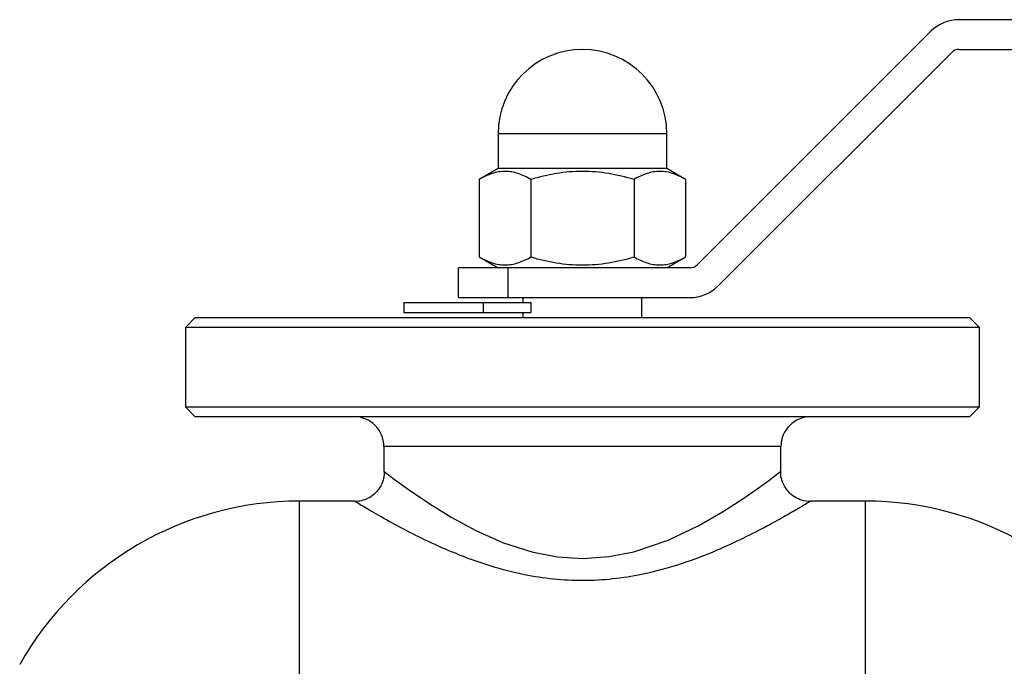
# Model space of a CAD drawing. Header units: millimetres. Extents: x -115 to 135, y -32 to 81.
# Tile 15 of 16: x -57 to 43, y 15 to 80. Entities that reach past the tile are written whole.
import ezdxf

# ---------------------------------------------------------------- set-up
doc = ezdxf.new("R2010")
doc.units = ezdxf.units.MM

msp = doc.modelspace()

# ---------------------------------------------------------------- linework, layer by layer
at = {"color": 7, "linetype": 'Continuous', "lineweight": 25}
for p, q in [((135, 80), (37.914, 80)), ((35.086, 78.828), (11.55, 55.293)), ((13.672, 53.172), (37.207, 76.707)), ((37.914, 77), (135, 77)), ((-8.5, 68.5), (-8.5, 65)), ((8.5, 65), (8.5, 68.5)), ((-8.5, 65), (-10.392, 63.907)), ((8.5, 65), (-8.5, 65)), ((10.392, 63.907), (8.5, 65)), ((-10.392, 63.907), (-10.392, 56.093)), ((-5.196, 63.907), (-5.196, 56.093)), ((5.196, 63.907), (5.196, 56.093)), ((10.392, 63.907), (10.392, 56.093)), ((-10.392, 56.093), (-8.5, 55)), ((8.5, 55), (10.392, 56.093)), ((10.843, 55), (-12.5, 55)), ((-12.5, 52), (-12.5, 55)), ((-7.5, 55), (-7.5, 52)), ((-12.5, 52), (10.843, 52)), ((-6, 52), (-6, 51.5)), ((6, 50), (6, 52)), ((-18, 51.5), (-5.196, 51.5)), ((-18, 51.5), (-18, 50.5)), ((-10, 51.5), (-10, 50.5)), ((-5.196, 51.5), (-5.196, 50.5)), ((-39, 50), (-40, 49)), ((-39, 50), (39, 50)), ((-18, 50.5), (-5.196, 50.5)), ((-6, 50.5), (-6, 50)), ((40, 49), (39, 50)), ((-40, 49), (-40, 41)), ((40, 49), (-40, 49)), ((40, 41), (40, 49)), ((-40, 41), (-39, 40)), ((-40, 41), (40, 41)), ((39, 40), (40, 41)), ((39, 40), (-39, 40)), ((-20, 37), (-20, 34.483)), ((20, 34.5), (20, 37)), ((-19.979, 34.483), (-19.969, 34.476)), ((-22.982, 31.5), (-28.5, 31.5)), ((-22.962, 31.477), (-22.982, 31.489)), ((28.5, 31.5), (23, 31.5))]:
    msp.add_line(p, q, dxfattribs=at)
at = {"color": 1, "linetype": 'Continuous', "lineweight": 25}
for p, q in [((8.5, 68.5), (-8.5, 68.5)), ((20, 37), (-20, 37)), ((-28.5, -31.5), (-28.5, 31.5)), ((28.5, -31.5), (28.5, 31.5))]:
    msp.add_line(p, q, dxfattribs=at)
at = {"color": 1, "linetype": 'Continuous', "lineweight": 25, "flags": 128}
msp.add_lwpolyline([(-19.969, 34.476), (-19.83, 34.37), (-18.955, 33.711), (-17.439, 32.61), (-15.381, 31.211), (-13.226, 29.875), (-10.756, 28.535), (-8.055, 27.333), (-5.09, 26.373), (-2.56, 25.886), (0.05, 25.715), (2.655, 25.898), (5.177, 26.395), (8.632, 27.564), (11.716, 29.031), (14.095, 30.397), (16.143, 31.716), (17.619, 32.738), (18.779, 33.58), (19.554, 34.16), (19.952, 34.464), (20, 34.5), (20, 34.5)], dxfattribs=at)
at = {"color": 7, "linetype": 'Continuous', "lineweight": 25}
for centre, radius, start, end in [((37.914, 76), 4, 90, 135), ((0, 68.5), 8.5, 0, 180), ((37.914, 76), 1, 90, 135), ((10.843, 56), 1, 270, 315), ((10.843, 56), 4, 270, 315), ((-23, 37), 3, 0, 90), ((23, 37), 3, 90, 180), ((-28.5, -0.861), 32.361, 90, 150.59589), ((28.5, -0.861), 32.361, 29.40411, 90)]:
    msp.add_arc(centre, radius, start, end, dxfattribs=at)
for points, knots in [([(-5.196, 63.907), (-5.62, 64.152), (-6.048, 64.354), (-6.911, 64.634), (-7.347, 64.711), (-8.01, 64.712), (-8.232, 64.693), (-8.671, 64.62), (-8.889, 64.565), (-9.539, 64.355), (-9.968, 64.153), (-10.392, 63.907)], [0, 0, 0, 0, 0.25, 0.25, 0.5, 0.5, 0.625, 0.625, 0.75, 0.75, 1, 1, 1, 1]), ([(5.196, 63.907), (4.35, 64.152), (3.496, 64.354), (1.767, 64.634), (0.891, 64.711), (-0.888, 64.711), (-1.767, 64.634), (-3.497, 64.354), (-4.35, 64.152), (-5.196, 63.907)], [0, 0, 0, 0, 0.25, 0.25, 0.5, 0.5, 0.75, 0.75, 1, 1, 1, 1]), ([(10.392, 63.907), (9.968, 64.152), (9.541, 64.354), (8.677, 64.634), (8.241, 64.711), (7.578, 64.712), (7.356, 64.693), (6.917, 64.62), (6.699, 64.565), (6.049, 64.355), (5.621, 64.153), (5.196, 63.907)], [0, 0, 0, 0, 0.25, 0.25, 0.5, 0.5, 0.625, 0.625, 0.75, 0.75, 1, 1, 1, 1]), ([(-10.392, 56.093), (-9.968, 55.848), (-9.541, 55.646), (-8.677, 55.366), (-8.241, 55.289), (-7.578, 55.288), (-7.356, 55.307), (-6.917, 55.38), (-6.699, 55.435), (-6.049, 55.645), (-5.621, 55.847), (-5.196, 56.093)], [0, 0, 0, 0, 0.25, 0.25, 0.5, 0.5, 0.625, 0.625, 0.75, 0.75, 1, 1, 1, 1]), ([(-5.196, 56.093), (-4.35, 55.848), (-3.496, 55.646), (-1.767, 55.366), (-0.891, 55.289), (0.888, 55.289), (1.767, 55.366), (3.497, 55.646), (4.35, 55.848), (5.196, 56.093)], [0, 0, 0, 0, 0.25, 0.25, 0.5, 0.5, 0.75, 0.75, 1, 1, 1, 1]), ([(5.196, 56.093), (5.62, 55.848), (6.048, 55.646), (6.911, 55.366), (7.347, 55.289), (8.01, 55.288), (8.232, 55.307), (8.671, 55.38), (8.889, 55.435), (9.539, 55.645), (9.968, 55.847), (10.392, 56.093)], [0, 0, 0, 0, 0.25, 0.25, 0.5, 0.5, 0.625, 0.625, 0.75, 0.75, 1, 1, 1, 1]), ([(-19.971, 34.476), (-19.979, 34.254), (-19.998, 33.756), (-20.294, 32.993), (-20.802, 32.31), (-21.445, 31.828), (-22.085, 31.564), (-22.593, 31.454), (-22.879, 31.463), (-22.962, 31.465)], [0, 0, 0, 0, 0.14058, 0.314911, 0.509368, 0.674268, 0.818639, 0.946991, 1, 1, 1, 1]), ([(22.892, 31.474), (22.844, 31.471), (22.499, 31.447), (21.9, 31.624), (21.167, 32.012), (20.554, 32.604), (20.144, 33.348), (19.964, 34.018), (19.982, 34.392), (19.987, 34.504)], [0, 0, 0, 0, 0.031196, 0.22282, 0.386996, 0.563312, 0.760588, 0.92779, 1, 1, 1, 1])]:
    msp.add_open_spline(points, degree=3, knots=knots, dxfattribs=at)
at = {"color": 1, "linetype": 'Continuous', "lineweight": 25}
msp.add_open_spline([(23, 31.5), (22.989, 31.493), (22.955, 31.473), (22.561, 31.233), (21.66, 30.695), (20.324, 29.92), (18.533, 28.928), (16.263, 27.757), (13.396, 26.434), (9.974, 25.115), (6.428, 24.133), (3.067, 23.594), (0.08, 23.425), (-2.933, 23.579), (-6.062, 24.066), (-9.266, 24.904), (-12.389, 26.023), (-15.239, 27.265), (-17.838, 28.555), (-20.139, 29.81), (-21.905, 30.837), (-22.852, 31.41), (-22.932, 31.459), (-22.962, 31.477)], degree=3, knots=[0, 0, 0, 0, 0.020408, 0.062082, 0.10507, 0.148571, 0.193118, 0.244099, 0.296229, 0.3557, 0.417059, 0.458753, 0.501424, 0.543164, 0.585931, 0.636777, 0.688922, 0.739609, 0.791347, 0.848327, 0.907471, 0.965727, 1, 1, 1, 1], dxfattribs=at)

doc.saveas('drawing.dxf')
